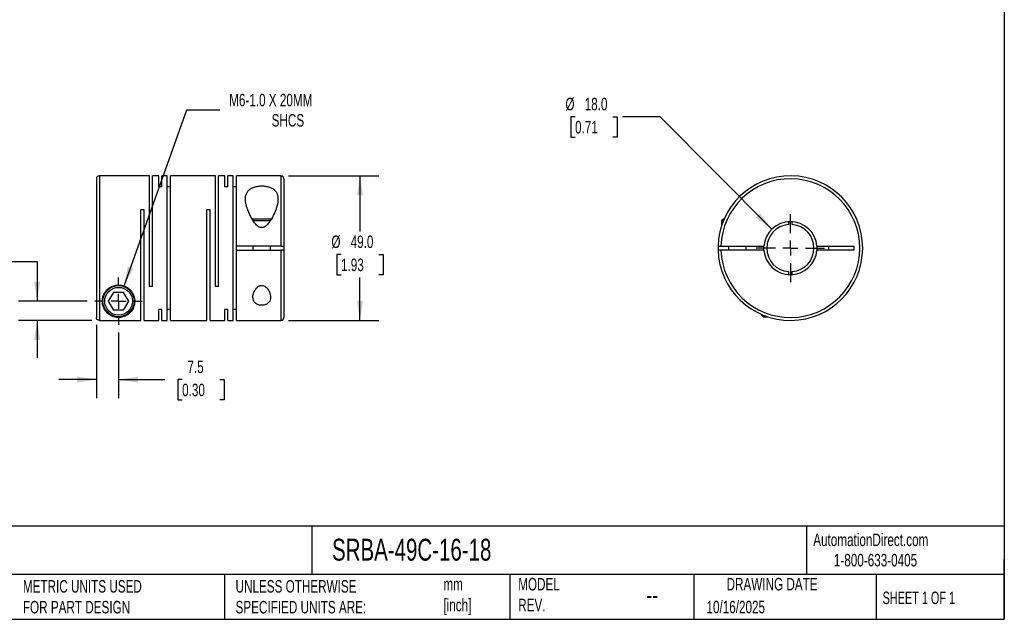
# Model space of a CAD drawing. Header units: millimetres. Extents: x 13 to 546, y 13 to 419.
# Tile 2 of 3: x 213 to 546, y 13 to 216. Entities that reach past the tile are written whole.
import ezdxf

# ---------------------------------------------------------------- set-up
doc = ezdxf.new("R2010")
doc.units = ezdxf.units.MM
doc.header["$LTSCALE"] = 2
doc.linetypes.add('SLD-Center', pattern=[19.05, 15.24, -1.27, 1.27, -1.27])
doc.linetypes.add('SLD-Solid', pattern=[0])
doc.layers.add('CENTER', color=40, linetype='SLD-Center')
doc.layers.add('DIMENSIONS', color=140, linetype='SLD-Solid', lineweight=25)
doc.layers.add('TEXT', color=140, linetype='SLD-Solid', lineweight=25)
doc.styles.add('SLDTEXTSTYLE0', font='TXT', dxfattribs={"width": 0.7})
doc.styles.add('SLDTEXTSTYLE1', font='TXT', dxfattribs={"width": 0.65})
doc.dimstyles.new('SLDDIMSTYLE0', dxfattribs={"dimtxt": 4.316016, "dimasz": 6.604, "dimexe": 0, "dimexo": 0.0625, "dimgap": 1.079004, "dimtad": 0, "dimtih": 1, "dimtoh": 1, "dimdec": 1, "dimrnd": 1e-09, "dimzin": 12, "dimdsep": 46, "dimtxsty": 'SLDTEXTSTYLE0', "dimsah": 1, "dimcen": 0.09, "dimadec": 0, "dimazin": 3, "dimtfac": 1, "dimtdec": 1, "dimtmove": 0, "dimatfit": 0, "dimfxl": 0, "dimfrac": 2, "dimtolj": 1, "dimtzin": 12, "dimarcsym": 0})
doc.dimstyles.new('SLDDIMSTYLE1', dxfattribs={"dimtxt": 4.316016, "dimasz": 6.604, "dimexe": 0, "dimexo": 0.0625, "dimgap": 1.079004, "dimtad": 0, "dimtih": 1, "dimtoh": 1, "dimdec": 1, "dimrnd": 1e-09, "dimzin": 4, "dimdsep": 46, "dimtxsty": 'SLDTEXTSTYLE0', "dimsah": 1, "dimcen": 0.09, "dimadec": 0, "dimazin": 1, "dimtfac": 1, "dimtdec": 1, "dimtofl": 0, "dimtmove": 0, "dimatfit": 3, "dimfxl": 0, "dimfrac": 2, "dimtolj": 1, "dimtzin": 12, "dimarcsym": 0})
doc.dimstyles.new('SLDDIMSTYLE2', dxfattribs={"dimtxt": 4.316016, "dimasz": 6.604, "dimexe": 0, "dimexo": 0.0625, "dimgap": 1.079004, "dimtad": 0, "dimtih": 1, "dimtoh": 1, "dimdec": 1, "dimrnd": 1e-09, "dimzin": 12, "dimdsep": 46, "dimtxsty": 'SLDTEXTSTYLE0', "dimsah": 1, "dimcen": 0, "dimadec": 0, "dimazin": 3, "dimtfac": 1, "dimtdec": 1, "dimtofl": 0, "dimtmove": 0, "dimatfit": 3, "dimfxl": 0, "dimfrac": 2, "dimtolj": 1, "dimtzin": 12, "dimarcsym": 0})
doc.dimstyles.new('SLDDIMSTYLE3', dxfattribs={"dimtxt": 4.316016, "dimasz": 6.604, "dimexe": 0, "dimexo": 0.0625, "dimgap": 1.079004, "dimtad": 0, "dimtih": 1, "dimtoh": 1, "dimdec": 1, "dimrnd": 1e-09, "dimzin": 4, "dimdsep": 46, "dimtxsty": 'SLDTEXTSTYLE0', "dimsah": 1, "dimcen": 0, "dimadec": 0, "dimazin": 1, "dimtfac": 1, "dimtdec": 1, "dimtofl": 0, "dimtmove": 0, "dimatfit": 3, "dimfxl": 0, "dimfrac": 2, "dimtolj": 1, "dimtzin": 12, "dimarcsym": 0})

# ---------------------------------------------------------------- blocks, each defined once
blk = doc.blocks.new('_D')
at = {"layer": 'DIMENSIONS'}
for p, q in [((238.61, 112.46), (238.61, 87.59)), ((246.11, 109.91), (246.11, 87.59)), ((238.61, 93.94), (225.91, 93.94)), ((246.11, 93.94), (261.79, 93.94)), ((267.64, 93.94), (266.19, 93.94)), ((266.19, 93.94), (266.19, 87.09)), ((280.46, 93.94), (281.91, 93.94)), ((281.91, 93.94), (281.91, 87.09)), ((266.19, 87.09), (267.64, 87.09)), ((281.91, 87.09), (280.46, 87.09))]:
    blk.add_line(p, q, dxfattribs=at)
for points in [[(238.61, 93.94), (232, 94.96), (232, 92.93)], [(246.11, 93.94), (252.71, 92.93), (252.71, 94.96)]]:
    blk.add_solid(points, dxfattribs=at)
at = {"layer": 'DIMENSIONS', "char_height": 4.233, "attachment_point": 1, "style": 'SLDTEXTSTYLE0'}
for s, insert in [('7.5', (269.43, 100.37)), ('0.30', (267.64, 92.54))]:
    blk.add_mtext(s, dxfattribs=dict(at, insert=insert))
blk = doc.blocks.new('_D_1')
at = {"layer": 'DIMENSIONS'}
for p, q in [((185.24, 133.96), (183.79, 133.96)), ((183.79, 133.96), (183.79, 127.1)), ((198.07, 133.96), (199.52, 133.96)), ((199.52, 133.96), (199.52, 127.1)), ((205.85, 133.96), (218.55, 133.96)), ((218.55, 133.96), (218.55, 120.49)), ((183.79, 127.1), (185.24, 127.1)), ((199.52, 127.1), (198.07, 127.1)), ((235.53, 120.49), (212.2, 120.49)), ((237.07, 114), (212.2, 114)), ((218.55, 114), (218.55, 101.3))]:
    blk.add_line(p, q, dxfattribs=at)
for points in [[(218.55, 120.49), (219.57, 127.1), (217.53, 127.1)], [(218.55, 114), (217.53, 107.4), (219.57, 107.4)]]:
    blk.add_solid(points, dxfattribs=at)
at = {"layer": 'DIMENSIONS', "char_height": 4.233, "attachment_point": 1, "style": 'SLDTEXTSTYLE0'}
for s, insert in [('6.5', (187.04, 140.38)), ('0.26', (185.24, 132.55))]:
    blk.add_mtext(s, dxfattribs=dict(at, insert=insert))
blk = doc.blocks.new('_D_2')
at = {"layer": 'DIMENSIONS'}
for p, q in [((303.65, 162.99), (334.22, 162.99)), ((327.87, 162.99), (327.87, 144.17)), ((321.46, 136.34), (320.01, 136.34)), ((320.01, 136.34), (320.01, 129.48)), ((334.29, 136.34), (335.73, 136.34)), ((335.73, 136.34), (335.73, 129.48)), ((320.01, 129.48), (321.46, 129.48)), ((327.87, 113.99), (327.87, 128.52)), ((335.73, 129.48), (334.29, 129.48)), ((303.65, 113.99), (334.22, 113.99))]:
    blk.add_line(p, q, dxfattribs=at)
for points in [[(327.87, 162.99), (326.86, 156.39), (328.89, 156.39)], [(327.87, 113.99), (328.89, 120.6), (326.86, 120.6)]]:
    blk.add_solid(points, dxfattribs=at)
at = {"layer": 'DIMENSIONS', "char_height": 4.233, "attachment_point": 1, "style": 'SLDTEXTSTYLE0'}
for s, insert in [('%%c', (318.2, 142.77)), ('49.0', (324.72, 142.77)), ('1.93', (321.46, 134.94))]:
    blk.add_mtext(s, dxfattribs=dict(at, insert=insert))
blk = doc.blocks.new('_D_3')
at = {"layer": 'DIMENSIONS'}
for p, q in [((247.96, 125.67), (269.28, 185.32)), ((269.28, 185.32), (280.39, 185.32))]:
    blk.add_line(p, q, dxfattribs=at)
blk.add_solid([(247.96, 125.67), (251.14, 131.55), (249.22, 132.23)], dxfattribs=at)
at = {"layer": 'DIMENSIONS', "attachment_point": 1, "style": 'SLDTEXTSTYLE0'}
for s, insert, char_height in [('M6-1.0 X 20MM', (283.57, 190.77), 4.2333), ('SHCS', (297.96, 183.91), 4.233)]:
    blk.add_mtext(s, dxfattribs=dict(at, insert=insert, char_height=char_height))
blk = doc.blocks.new('SW_CENTERMARKSYMBOL_0')
at = {"layer": 'CENTER', "color": 0}
for p, q in [((0, 5.08), (0, 8.04)), ((-5.08, 0), (-8.04, 0)), ((0, 0), (-2.54, 0)), ((0, 0), (0, 2.54)), ((0, 0), (0, -2.54)), ((0, 0), (2.54, 0)), ((5.08, 0), (8.04, 0)), ((0, -5.08), (0, -8.04))]:
    blk.add_line(p, q, dxfattribs=at)
blk = doc.blocks.new('_D_4')
at = {"layer": 'DIMENSIONS'}
for p, q in [((400.72, 182.99), (399.27, 182.99)), ((399.27, 182.99), (399.27, 176.13)), ((413.55, 182.99), (414.99, 182.99)), ((414.99, 182.99), (414.99, 176.13)), ((429.5, 182.99), (416.8, 182.99)), ((467.31, 144.88), (429.5, 182.99)), ((399.27, 176.13), (400.72, 176.13)), ((414.99, 176.13), (413.55, 176.13))]:
    blk.add_line(p, q, dxfattribs=at)
blk.add_solid([(467.31, 144.88), (463.38, 150.29), (461.93, 148.86)], dxfattribs=at)
at = {"layer": 'DIMENSIONS', "char_height": 4.233, "attachment_point": 1, "style": 'SLDTEXTSTYLE0'}
for s, insert in [('%%c', (397.46, 189.42)), ('18.0', (403.98, 189.42)), ('0.71', (400.72, 181.59))]:
    blk.add_mtext(s, dxfattribs=dict(at, insert=insert))
blk = doc.blocks.new('SW_CENTERMARKSYMBOL_1')
at = {"layer": 'CENTER', "color": 0}
for p, q in [((0, 5.08), (0, 11.54)), ((-5.08, 0), (-11.54, 0)), ((0, 0), (-2.54, 0)), ((0, 0), (0, 2.54)), ((0, 0), (0, -2.54)), ((0, 0), (2.54, 0)), ((5.08, 0), (11.54, 0)), ((0, -5.08), (0, -11.54))]:
    blk.add_line(p, q, dxfattribs=at)

msp = doc.modelspace()

# ---------------------------------------------------------------- linework, layer by layer
for p, q in [((238.61, 161.99), (238.61, 115)), ((256.56, 162.99), (239.61, 162.99)), ((239.61, 162.99), (239.61, 114)), ((256.56, 125.49), (256.56, 162.99)), ((259.71, 162.99), (257.66, 162.99)), ((257.66, 125.49), (257.66, 162.99)), ((259.71, 159.26), (259.71, 162.99)), ((262.56, 162.99), (260.81, 162.99)), ((260.81, 159.26), (260.81, 162.99)), ((262.56, 113.99), (262.56, 162.99)), ((278.91, 162.99), (263.66, 162.99)), ((263.66, 113.99), (263.66, 162.99)), ((278.91, 125.49), (278.91, 162.99)), ((282.06, 162.99), (280.01, 162.99)), ((280.01, 125.49), (280.01, 162.99)), ((282.06, 159.26), (282.06, 162.99)), ((284.91, 162.99), (283.16, 162.99)), ((283.16, 159.26), (283.16, 162.99)), ((284.91, 113.99), (284.91, 162.99)), ((301.11, 162.99), (286.01, 162.99)), ((286.01, 139.14), (286.01, 162.99)), ((301.11, 162.99), (301.11, 139.14)), ((302.11, 161.99), (302.11, 139.14)), ((260.81, 159.26), (259.71, 159.26)), ((263.66, 159.26), (262.56, 159.26)), ((283.16, 159.26), (282.06, 159.26)), ((286.01, 159.26), (284.91, 159.26)), ((254.81, 151.49), (253.71, 151.49)), ((253.71, 114), (253.71, 151.49)), ((254.81, 113.99), (254.81, 151.49)), ((277.16, 151.49), (276.06, 151.49)), ((276.06, 113.99), (276.06, 151.49)), ((277.16, 113.99), (277.16, 151.49)), ((297.83, 148.29), (291.39, 148.29)), ((297.46, 147.69), (291.75, 147.69)), ((450.94, 148.29), (450.34, 147.69)), ((450.34, 147.69), (450.34, 146.07)), ((450.94, 147.69), (450.34, 147.69)), ((451.19, 148.29), (450.94, 148.29)), ((472.99, 147.47), (472.99, 146.47)), ((474.29, 146.47), (474.29, 147.47)), ((301.11, 139.14), (286.01, 139.14)), ((286.01, 137.84), (286.01, 139.14)), ((286.01, 113.99), (286.01, 137.84)), ((286.01, 137.84), (301.11, 137.84)), ((291.61, 139.14), (291.61, 137.84)), ((297.61, 137.84), (297.61, 139.14)), ((301.11, 137.84), (301.11, 113.99)), ((302.11, 139.14), (302.11, 137.84)), ((302.11, 137.84), (302.11, 114.99)), ((450.15, 139.14), (464.67, 139.14)), ((464.67, 137.84), (450.15, 137.84)), ((452.64, 139.14), (452.64, 137.84)), ((458.64, 137.84), (458.64, 139.14)), ((464.64, 138.49), (464.67, 139.14)), ((464.67, 137.84), (464.64, 138.49)), ((482.62, 139.14), (495.14, 139.14)), ((495.14, 137.84), (482.62, 137.84)), ((486.64, 137.84), (486.64, 139.14)), ((495.14, 139.14), (495.14, 137.84)), ((472.99, 130.52), (472.99, 129.52)), ((474.29, 129.52), (474.29, 130.52)), ((244.37, 123.49), (242.64, 120.49)), ((247.84, 123.49), (244.37, 123.49)), ((249.57, 120.49), (247.84, 123.49)), ((257.66, 125.49), (256.56, 125.49)), ((280.01, 125.49), (278.91, 125.49)), ((242.64, 120.49), (244.37, 117.49)), ((247.84, 117.49), (249.57, 120.49)), ((247.84, 117.49), (244.37, 117.49)), ((260.81, 117.73), (259.71, 117.73)), ((259.71, 113.99), (259.71, 117.73)), ((260.81, 113.99), (260.81, 117.73)), ((263.66, 117.73), (262.56, 117.73)), ((283.16, 117.73), (282.06, 117.73)), ((282.06, 113.99), (282.06, 117.73)), ((283.16, 113.99), (283.16, 117.73)), ((286.01, 117.73), (284.91, 117.73)), ((239.61, 114), (253.71, 114)), ((254.81, 113.99), (259.71, 113.99)), ((260.81, 113.99), (262.56, 113.99)), ((263.66, 113.99), (276.06, 113.99)), ((277.16, 113.99), (282.06, 113.99)), ((283.16, 113.99), (284.91, 113.99)), ((286.01, 113.99), (301.11, 113.99)), ((463.84, 116.04), (463.84, 115.79)), ((463.84, 115.79), (464.44, 115.19)), ((464.44, 115.79), (464.44, 115.19)), ((464.44, 115.19), (466.07, 115.19))]:
    msp.add_line(p, q)
at = {"flags": 128}
msp.add_lwpolyline([(482.62, 139.14), (482.64, 138.49), (482.62, 137.84)], dxfattribs=at)
for radius in [5.3, 4.7]:
    msp.add_circle((246.11, 120.49), radius)
for centre, radius, start, end in [((239.61, 161.99), 1, 90, 180), ((301.11, 161.99), 1, 0, 90), ((473.64, 138.49), 24.5, 181.5203, 178.4797), ((473.64, 138.49), 23.5, 181.585, 178.415), ((473.64, 138.49), 9, 4.1416, 175.8584), ((473.64, 138.49), 8, 94.6604, 265.3396), ((473.64, 138.49), 8, 274.6604, 85.3396), ((473.64, 138.49), 24.5, 178.4797, 181.5203), ((473.64, 138.49), 9, 184.1416, 355.8584), ((301.11, 114.99), 1, 270, 0)]:
    msp.add_arc(centre, radius, start, end)
for points, knots in [([(300.11, 155.11), (300.11, 155.47), (300.08, 155.82), (299.95, 156.48), (299.84, 156.81), (299.56, 157.41), (299.38, 157.69), (298.91, 158.21), (298.63, 158.44), (298.15, 158.75), (297.97, 158.84), (297.6, 159.02), (297.4, 159.1), (296.99, 159.23), (296.78, 159.3), (296.33, 159.4), (296.1, 159.44), (295.41, 159.54), (294.91, 159.57), (294.19, 159.56), (293.95, 159.54), (293.47, 159.5), (293.23, 159.46), (292.78, 159.38), (292.56, 159.33), (292.13, 159.21), (291.92, 159.14), (291.33, 158.9), (290.99, 158.72), (290.53, 158.39), (290.39, 158.27), (290.13, 158.02), (290.02, 157.9), (289.81, 157.63), (289.72, 157.49), (289.55, 157.2), (289.48, 157.04), (289.29, 156.58), (289.21, 156.26), (289.11, 155.58), (289.1, 155.23), (289.14, 154.15), (289.27, 153.41), (289.59, 152.25), (289.72, 151.86), (290, 151.08), (290.16, 150.69), (290.51, 149.91), (290.7, 149.52), (291.12, 148.74), (291.34, 148.35), (291.83, 147.57), (292.1, 147.2), (292.54, 146.66), (292.69, 146.49), (293.03, 146.15), (293.21, 145.99), (293.5, 145.79), (293.6, 145.72), (293.82, 145.61), (293.93, 145.56), (294.27, 145.44), (294.52, 145.4), (294.88, 145.44), (295.01, 145.47), (295.24, 145.54), (295.35, 145.59), (295.67, 145.75), (295.87, 145.89), (296.41, 146.35), (296.73, 146.71), (297.29, 147.44), (297.55, 147.83), (298.26, 148.99), (298.65, 149.77), (299.16, 150.95), (299.31, 151.34), (299.58, 152.12), (299.7, 152.51), (299.99, 153.66), (300.11, 154.4), (300.11, 155.11)], [0, 0, 0, 0, 0.03125, 0.03125, 0.0625, 0.0625, 0.09375, 0.09375, 0.125, 0.125, 0.140625, 0.140625, 0.15625, 0.15625, 0.171875, 0.171875, 0.1875, 0.1875, 0.21875, 0.21875, 0.234375, 0.234375, 0.25, 0.25, 0.265625, 0.265625, 0.28125, 0.28125, 0.3125, 0.3125, 0.328125, 0.328125, 0.34375, 0.34375, 0.359375, 0.359375, 0.375, 0.375, 0.40625, 0.40625, 0.4375, 0.4375, 0.5, 0.5, 0.53125, 0.53125, 0.5625, 0.5625, 0.59375, 0.59375, 0.625, 0.625, 0.65625, 0.65625, 0.671875, 0.671875, 0.6875, 0.6875, 0.695313, 0.695313, 0.703125, 0.703125, 0.71875, 0.71875, 0.726563, 0.726563, 0.734375, 0.734375, 0.75, 0.75, 0.78125, 0.78125, 0.8125, 0.8125, 0.875, 0.875, 0.90625, 0.90625, 0.9375, 0.9375, 1, 1, 1, 1]), ([(301.11, 139.14), (301.24, 139.14), (301.37, 139.14), (301.61, 139.14), (301.72, 139.14), (302, 139.14), (302.11, 139.14), (302.11, 139.14)], [0, 0, 0, 0, 0.25, 0.25, 0.5, 0.5, 1, 1, 1, 1]), ([(302.11, 137.84), (302.11, 137.84), (302.08, 137.84), (301.98, 137.84), (301.91, 137.84), (301.63, 137.84), (301.37, 137.84), (301.11, 137.84)], [0, 0, 0, 0, 0.25, 0.25, 0.5, 0.5, 1, 1, 1, 1]), ([(449.15, 139.14), (449.15, 139.14), (449.18, 139.14), (449.28, 139.14), (449.35, 139.14), (449.63, 139.14), (449.89, 139.14), (450.15, 139.14)], [0, 0, 0, 0, 0.25, 0.25, 0.5, 0.5, 1, 1, 1, 1]), ([(450.15, 137.84), (450.02, 137.84), (449.89, 137.84), (449.65, 137.84), (449.54, 137.84), (449.26, 137.84), (449.15, 137.84), (449.15, 137.84)], [0, 0, 0, 0, 0.25, 0.25, 0.5, 0.5, 1, 1, 1, 1]), ([(240.61, 120.49), (240.61, 120.16), (240.64, 119.85), (240.74, 119.24), (240.82, 118.96), (241.01, 118.4), (241.13, 118.14), (241.4, 117.64), (241.55, 117.4), (242.05, 116.73), (242.45, 116.35), (243.15, 115.85), (243.4, 115.69), (243.83, 115.49), (243.97, 115.42), (244.29, 115.3), (244.45, 115.24), (244.81, 115.14), (245.01, 115.1), (245.33, 115.05), (245.44, 115.03), (245.67, 115.01), (245.79, 115), (246.15, 114.99), (246.4, 115), (246.86, 115.04), (247.08, 115.08), (247.47, 115.16), (247.65, 115.21), (247.99, 115.32), (248.15, 115.38), (248.59, 115.58), (248.86, 115.72), (249.36, 116.05), (249.58, 116.22), (250, 116.6), (250.19, 116.8), (250.72, 117.44), (251.01, 117.94), (251.44, 119.02), (251.57, 119.61), (251.62, 120.59), (251.6, 120.92), (251.5, 121.6), (251.42, 121.95), (251.18, 122.66), (251.01, 123.01), (250.59, 123.7), (250.33, 124.04), (249.88, 124.5), (249.72, 124.65), (249.36, 124.93), (249.18, 125.06), (248.78, 125.3), (248.58, 125.41), (248.15, 125.6), (247.92, 125.69), (247.47, 125.83), (247.23, 125.88), (246.76, 125.96), (246.51, 125.98), (245.78, 126), (245.3, 125.95), (244.36, 125.73), (243.92, 125.56), (243.3, 125.23), (243.11, 125.11), (242.74, 124.84), (242.56, 124.7), (242.08, 124.26), (241.8, 123.93), (241.33, 123.26), (241.15, 122.91), (240.87, 122.2), (240.77, 121.85), (240.64, 121.16), (240.61, 120.82), (240.61, 120.49)], [0, 0, 0, 0, 0.03125, 0.03125, 0.0625, 0.0625, 0.09375, 0.09375, 0.125, 0.125, 0.1875, 0.1875, 0.21875, 0.21875, 0.234375, 0.234375, 0.25, 0.25, 0.265625, 0.265625, 0.273437, 0.273437, 0.28125, 0.28125, 0.296875, 0.296875, 0.3125, 0.3125, 0.328125, 0.328125, 0.34375, 0.34375, 0.375, 0.375, 0.40625, 0.40625, 0.4375, 0.4375, 0.5, 0.5, 0.5625, 0.5625, 0.59375, 0.59375, 0.625, 0.625, 0.65625, 0.65625, 0.6875, 0.6875, 0.703125, 0.703125, 0.71875, 0.71875, 0.734375, 0.734375, 0.75, 0.75, 0.765625, 0.765625, 0.78125, 0.78125, 0.8125, 0.8125, 0.84375, 0.84375, 0.859375, 0.859375, 0.875, 0.875, 0.90625, 0.90625, 0.9375, 0.9375, 0.96875, 0.96875, 1, 1, 1, 1]), ([(297.61, 121.87), (297.61, 122.06), (297.59, 122.24), (297.54, 122.61), (297.5, 122.8), (297.34, 123.37), (297.19, 123.74), (296.88, 124.29), (296.76, 124.47), (296.5, 124.82), (296.36, 124.99), (296.03, 125.3), (295.85, 125.45), (295.44, 125.69), (295.21, 125.79), (294.84, 125.86), (294.72, 125.87), (294.47, 125.87), (294.34, 125.86), (294.1, 125.81), (293.98, 125.77), (293.76, 125.68), (293.65, 125.62), (293.35, 125.43), (293.17, 125.29), (292.84, 124.97), (292.69, 124.8), (292.43, 124.45), (292.32, 124.27), (292.12, 123.9), (292.03, 123.72), (291.88, 123.34), (291.81, 123.16), (291.71, 122.78), (291.67, 122.59), (291.59, 122.03), (291.59, 121.67), (291.72, 120.96), (291.84, 120.63), (292.15, 120.17), (292.27, 120.03), (292.56, 119.76), (292.73, 119.64), (293.11, 119.43), (293.31, 119.34), (293.77, 119.21), (294, 119.16), (294.5, 119.11), (294.75, 119.12), (295.25, 119.17), (295.48, 119.22), (295.93, 119.35), (296.14, 119.44), (296.51, 119.66), (296.67, 119.78), (296.96, 120.04), (297.08, 120.19), (297.28, 120.49), (297.36, 120.66), (297.55, 121.15), (297.61, 121.5), (297.61, 121.87)], [0, 0, 0, 0, 0.03125, 0.03125, 0.0625, 0.0625, 0.125, 0.125, 0.15625, 0.15625, 0.1875, 0.1875, 0.21875, 0.21875, 0.25, 0.25, 0.265625, 0.265625, 0.28125, 0.28125, 0.296875, 0.296875, 0.3125, 0.3125, 0.34375, 0.34375, 0.375, 0.375, 0.40625, 0.40625, 0.4375, 0.4375, 0.46875, 0.46875, 0.5, 0.5, 0.5625, 0.5625, 0.625, 0.625, 0.65625, 0.65625, 0.6875, 0.6875, 0.71875, 0.71875, 0.75, 0.75, 0.78125, 0.78125, 0.8125, 0.8125, 0.84375, 0.84375, 0.875, 0.875, 0.90625, 0.90625, 0.9375, 0.9375, 1, 1, 1, 1]), ([(239.61, 114), (239.47, 114), (239.34, 114.03), (239.1, 114.13), (238.99, 114.2), (238.72, 114.48), (238.61, 114.74), (238.61, 115)], [0, 0, 0, 0, 0.25, 0.25, 0.5, 0.5, 1, 1, 1, 1])]:
    msp.add_open_spline(points, degree=3, knots=knots)
at = {"layer": 'TEXT'}
for p, q in [((546.1, 419.1), (546.1, 12.7)), ((546.1, 44.25), (12.7, 44.25)), ((311.52, 44.25), (311.52, 27.94)), ((479.15, 44.25), (479.15, 27.94)), ((546.1, 12.7), (546.1, 33.02)), ((546.1, 27.94), (12.7, 27.94)), ((282, 27.94), (282, 12.7)), ((378.6, 27.94), (378.6, 12.7)), ((440.93, 27.94), (440.93, 12.7)), ((502.7, 27.94), (502.7, 12.7)), ((12.7, 12.7), (546.1, 12.7))]:
    msp.add_line(p, q, dxfattribs=at)

# ---------------------------------------------------------------- block references
at = {"layer": 'CENTER'}
for name, p in [('SW_CENTERMARKSYMBOL_1', (473.64, 138.49)), ('SW_CENTERMARKSYMBOL_0', (246.11, 120.49))]:
    msp.add_blockref(name, p, dxfattribs=at)

# ---------------------------------------------------------------- texts
at = {"layer": 'TEXT'}
for s, insert, char_height, attachment_point, style in [('SRBA-49C-16-18', (318.42, 40), 7.4083, 1, 'SLDTEXTSTYLE0'), ('AutomationDirect.com', (481.39, 41.75), 4.2333, 1, 'SLDTEXTSTYLE0'), ('1-800-633-0405', (488.38, 34.87), 4.2333, 1, 'SLDTEXTSTYLE0'), ('MODEL ^JREV.', (381.47, 26.73), 4.2333, 1, 'SLDTEXTSTYLE0'), ('DRAWING DATE', (467.45, 26.73), 4.2333, 2, 'SLDTEXTSTYLE0'), ('METRIC UNITS USED ^JFOR PART DESIGN', (213.71, 25.99), 4.2333, 1, 'SLDTEXTSTYLE0'), ('UNLESS OTHERWISE ^JSPECIFIED UNITS ARE:', (285.74, 25.99), 4.2333, 1, 'SLDTEXTSTYLE0'), ('mm^J[inch]', (356.13, 26.72), 4.233, 1, 'SLDTEXTSTYLE0'), ('--', (424.86, 24.15), 6.35, 1, 'SLDTEXTSTYLE0'), ('SHEET 1 OF 1', (504.88, 22.1), 4.2333, 1, 'SLDTEXTSTYLE1'), ('10/16/2025', (445.23, 18.98), 4.233, 1, 'SLDTEXTSTYLE0')]:
    msp.add_mtext(s, dxfattribs=dict(at, insert=insert, char_height=char_height, attachment_point=attachment_point, style=style))

# ---------------------------------------------------------------- dimensions: what is measured, and where the dimension line sits
at = {"layer": 'DIMENSIONS'}
dim = msp.add_diameter_dim_2p(p1=(244.26, 115.31), p2=(247.96, 125.67), text='M6-1.0 X 20MM\\PSHCS', dimstyle='SLDDIMSTYLE2', override={"dimpost": '<>'}, dxfattribs=at)
dim.commit()
dim.dimension.update_dxf_attribs({"geometry": '_D_3', "text_midpoint": (305.9, 185.32), "dimtype": 163})
dim = msp.add_diameter_dim_2p(p1=(479.98, 132.1), p2=(467.31, 144.88), dimstyle='SLDDIMSTYLE3', dxfattribs=at)
dim.commit()
dim.dimension.update_dxf_attribs({"geometry": '_D_4', "text_midpoint": (407.13, 182.99), "dimtype": 163})
dim = msp.add_linear_dim(base=(327.87, 113.99), p1=(301.11, 162.99), p2=(301.11, 113.99), angle=90, text='%%c<>', dimstyle='SLDDIMSTYLE1', dxfattribs=at)
dim.commit()
dim.dimension.update_dxf_attribs({"geometry": '_D_2', "text_midpoint": (327.87, 136.34), "dimtype": 160})
dim = msp.add_linear_dim(base=(218.55, 120.49), p1=(239.61, 114), p2=(238.07, 120.49), angle=90, dimstyle='SLDDIMSTYLE0', dxfattribs=at)
dim.commit()
dim.dimension.update_dxf_attribs({"geometry": '_D_1', "text_midpoint": (218.55, 133.96), "dimtype": 160})
dim = msp.add_linear_dim(base=(246.11, 93.94), p1=(238.61, 115), p2=(246.11, 112.45), dimstyle='SLDDIMSTYLE0', dxfattribs=at)
dim.commit()
dim.dimension.update_dxf_attribs({"geometry": '_D', "text_midpoint": (274.05, 93.94), "dimtype": 160})

doc.saveas('drawing.dxf')
